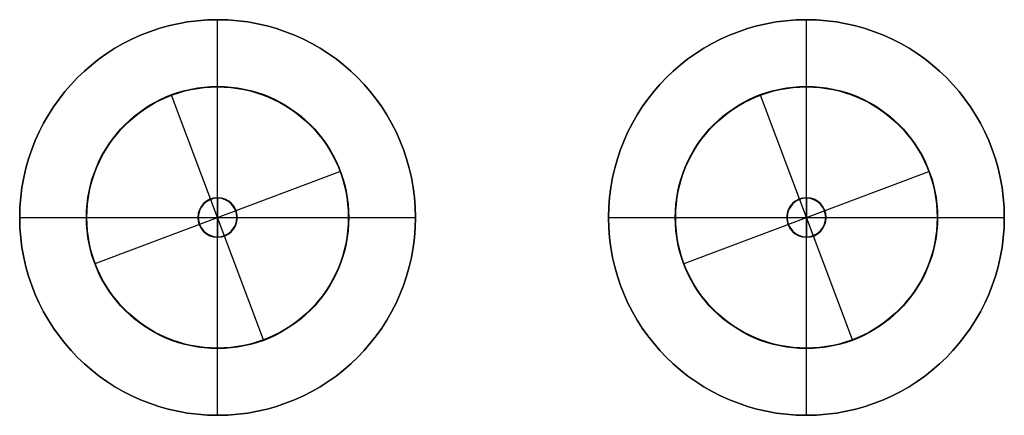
# Model space of a CAD drawing. Extents: x -462 to -262, y 5167 to 5247.
import ezdxf

# ---------------------------------------------------------------- set-up
doc = ezdxf.new("R2010")
doc.units = 0
for name, color, linetype in [('LEGNO', 215, 'CONTINUOUS'), ('PREDEFINITO', 7, 'CONTINUOUS'), ('RAME', 21, 'CONTINUOUS'), ('TOP', 7, 'CONTINUOUS')]:
    doc.layers.add(name, color=color, linetype=linetype)

msp = doc.modelspace()

# ---------------------------------------------------------------- linework, layer by layer
at = {"layer": 'LEGNO'}
for p, q in [((-421.5, 5211.23, 257.8), (-421.5, 5203.23, 257.8)), ((-421.5, 5211.23, 257.8), (-421.5, 5211.23, 159.1)), ((-421.5, 5211.13, 159), (-421.5, 5203.33, 159)), ((-302.5, 5211.23, 219.8), (-302.5, 5203.23, 219.8)), ((-302.5, 5211.23, 219.8), (-302.5, 5211.23, 159.02)), ((-302.5, 5211.13, 158.96), (-302.5, 5203.33, 158.96)), ((-425.5, 5207.23, 257.8), (-417.5, 5207.23, 257.8)), ((-425.5, 5207.23, 257.8), (-425.5, 5207.23, 159.1)), ((-425.4, 5207.23, 159), (-417.6, 5207.23, 159)), ((-417.5, 5207.23, 257.8), (-417.5, 5207.23, 159.1)), ((-306.5, 5207.23, 219.8), (-298.5, 5207.23, 219.8)), ((-306.5, 5207.23, 219.8), (-306.5, 5207.23, 159.02)), ((-306.4, 5207.23, 158.96), (-298.6, 5207.23, 158.96)), ((-298.5, 5207.23, 219.8), (-298.5, 5207.23, 159.02)), ((-421.5, 5203.23, 257.8), (-421.5, 5203.23, 159.1)), ((-302.5, 5203.23, 219.8), (-302.5, 5203.23, 159.02))]:
    msp.add_line(p, q, dxfattribs=at)
at = {"layer": 'LEGNO', "extrusion": (0, 0, -1)}
for centre, radius in [((421.5, 5207.23, -257.8), 4), ((421.5, 5207.23, -159.1), 4), ((421.5, 5207.23, -208.4), 4), ((302.5, 5207.23, -219.8), 4), ((302.5, 5207.23, -159.02), 4), ((302.5, 5207.23, -189.38), 4), ((302.5, 5207.23, -158.96), 3.9)]:
    msp.add_circle(centre, radius, dxfattribs=at)
at = {"layer": 'LEGNO', "extrusion": (-1.43154e-14, -2.14731e-14, -1)}
msp.add_circle((421.5, 5207.23, -159.03), 3.97, dxfattribs=at)
at = {"layer": 'LEGNO', "extrusion": (3.64375e-15, -3.64362e-15, -1)}
msp.add_circle((421.5, 5207.23, -159), 3.9, dxfattribs=at)
at = {"layer": 'LEGNO', "extrusion": (-1.43154e-14, -7.15789e-15, -1)}
msp.add_circle((302.5, 5207.23, -158.98), 3.97, dxfattribs=at)
at = {"layer": 'LEGNO', "extrusion": (-0.707105, -0.707109, 8.73094e-12)}
msp.add_arc((-3984, 159.1, -3384.03), 0.1, 180.001, 270.001, dxfattribs=at)
at = {"layer": 'LEGNO', "extrusion": (-0.923879, -0.382685, 1.72471e-10)}
msp.add_arc((-4976.05, 159.1, -1603.31), 0.1, 180.001, 270.001, dxfattribs=at)
at = {"layer": 'LEGNO', "extrusion": (-1, -2.15846e-06, -4.97056e-12)}
msp.add_arc((-5211.13, 159.1, 421.49), 0.1, 180.0009, 270.0009, dxfattribs=at)
at = {"layer": 'LEGNO', "extrusion": (-0.92388, 0.382682, -1.083e-10)}
msp.add_arc((-4653.45, 159.1, 2382.13), 0.1, 180.001, 270.001, dxfattribs=at)
at = {"layer": 'LEGNO', "extrusion": (-0.707106, 0.707108, 7.48268e-11)}
msp.add_arc((-3387.92, 159.1, 3980.12), 0.1, 180.001, 270.001, dxfattribs=at)
at = {"layer": 'LEGNO', "extrusion": (-0.707105, -0.707109, 1.30639e-11)}
msp.add_arc((-3899.87, 159.05, -3468.18), 0.0882, 196.6125, 280.1398, dxfattribs=at)
at = {"layer": 'LEGNO', "extrusion": (-0.923879, -0.382685, 2.82739e-10)}
msp.add_arc((-4930.53, 159.05, -1713.25), 0.0882, 196.6125, 280.1398, dxfattribs=at)
at = {"layer": 'LEGNO', "extrusion": (-1, -2.15846e-06, -8.07173e-12)}
msp.add_arc((-5211.15, 159.05, 302.49), 0.0882, 196.6125, 280.1397, dxfattribs=at)
at = {"layer": 'LEGNO', "extrusion": (-0.92388, 0.382682, -1.77326e-10)}
msp.add_arc((-4699.01, 159.05, 2272.19), 0.0882, 196.6126, 280.1398, dxfattribs=at)
at = {"layer": 'LEGNO', "extrusion": (-0.707106, 0.707108, 1.22626e-10)}
msp.add_arc((-3472.08, 159.05, 3895.97), 0.0882, 196.6126, 280.1398, dxfattribs=at)
at = {"layer": 'LEGNO', "extrusion": (-0.38268, -0.923881, -2.80666e-11)}
msp.add_arc((-2386.02, 159.1, -4649.56), 0.1, 180.001, 270.001, dxfattribs=at)
at = {"layer": 'LEGNO', "extrusion": (-0.382683, 0.92388, 5.41977e-11)}
msp.add_arc((-1607.2, 159.1, 4972.15), 0.1, 180.0009, 270.0009, dxfattribs=at)
at = {"layer": 'LEGNO', "extrusion": (-0.38268, -0.923881, -4.64304e-11)}
msp.add_arc((-2276.09, 159.05, -4695.1), 0.0882, 196.6125, 280.1398, dxfattribs=at)
at = {"layer": 'LEGNO', "extrusion": (-0.382683, 0.92388, 8.65561e-11)}
msp.add_arc((-1717.16, 159.05, 4926.62), 0.0882, 196.6125, 280.1397, dxfattribs=at)
at = {"layer": 'LEGNO', "extrusion": (2.28607e-06, -1, -1.67401e-10)}
msp.add_arc((-425.39, 159.1, -5207.23), 0.1, 180.0009, 270.0009, dxfattribs=at)
at = {"layer": 'LEGNO', "extrusion": (-2.19571e-11, 1, 2.19571e-11)}
msp.add_arc((417.6, 159.1, 5207.23), 0.1, 180, 270, dxfattribs=at)
at = {"layer": 'LEGNO', "extrusion": (2.28607e-06, -1, -2.71844e-10)}
msp.add_arc((-306.4, 159.05, -5207.23), 0.0882, 196.6125, 280.1397, dxfattribs=at)
at = {"layer": 'LEGNO', "extrusion": (-2.19571e-11, 1, 3.56564e-11)}
msp.add_arc((298.58, 159.05, 5207.23), 0.0882, 196.6112, 280.1393, dxfattribs=at)
at = {"layer": 'LEGNO', "extrusion": (0.382685, -0.923879, 3.68356e-10)}
msp.add_arc((1599.41, 159.1, -4972.15), 0.1, 180.001, 270.001, dxfattribs=at)
at = {"layer": 'LEGNO', "extrusion": (0.707109, -0.707105, -2.7047e-10)}
msp.add_arc((3380.13, 159.1, -3980.1), 0.1, 180.001, 270.001, dxfattribs=at)
at = {"layer": 'LEGNO', "extrusion": (0.707104, 0.70711, -1.26772e-10)}
msp.add_arc((3976.2, 159.1, 3384.04), 0.1, 180.001, 270.001, dxfattribs=at)
at = {"layer": 'LEGNO', "extrusion": (0.38268, 0.923881, -1.25372e-10)}
msp.add_arc((2378.22, 159.1, 4649.56), 0.1, 180.0008, 270.0008, dxfattribs=at)
at = {"layer": 'LEGNO', "extrusion": (0.382685, -0.923879, 5.98426e-10)}
msp.add_arc((1709.34, 159.05, -4926.61), 0.0882, 196.6126, 280.1398, dxfattribs=at)
at = {"layer": 'LEGNO', "extrusion": (0.707109, -0.707105, -4.40332e-10)}
msp.add_arc((3464.26, 159.05, -3895.96), 0.0882, 196.6125, 280.1397, dxfattribs=at)
at = {"layer": 'LEGNO', "extrusion": (0.707104, 0.70711, -2.07903e-10)}
msp.add_arc((3892.04, 159.05, 3468.18), 0.0882, 196.6126, 280.1398, dxfattribs=at)
at = {"layer": 'LEGNO', "extrusion": (0.38268, 0.923881, -2.03342e-10)}
msp.add_arc((2268.26, 159.05, 4695.1), 0.0882, 196.6124, 280.1397, dxfattribs=at)
at = {"layer": 'LEGNO', "extrusion": (0.923881, -0.382681, 1.80787e-10)}
msp.add_arc((4645.66, 159.1, -2382.12), 0.1, 180.001, 270.001, dxfattribs=at)
at = {"layer": 'LEGNO', "extrusion": (1, 3.38191e-06, -1.55287e-10)}
msp.add_arc((5203.33, 159.1, -421.48), 0.1, 180.0009, 270.0009, dxfattribs=at)
at = {"layer": 'LEGNO', "extrusion": (0.92388, 0.382683, 4.32243e-10)}
msp.add_arc((4968.25, 159.1, 1603.3), 0.1, 180.0009, 270.0009, dxfattribs=at)
at = {"layer": 'LEGNO', "extrusion": (0.923881, -0.382681, 2.91523e-10)}
msp.add_arc((4691.18, 159.05, -2272.18), 0.0882, 196.6125, 280.1398, dxfattribs=at)
at = {"layer": 'LEGNO', "extrusion": (1, 3.38191e-06, -2.544e-10)}
msp.add_arc((5203.31, 159.05, -302.48), 0.0882, 196.6125, 280.1397, dxfattribs=at)
at = {"layer": 'LEGNO', "extrusion": (0.92388, 0.382683, 7.03982e-10)}
msp.add_arc((4922.7, 159.05, 1713.25), 0.0882, 196.6125, 280.1397, dxfattribs=at)
at = {"layer": 'PREDEFINITO'}
for p, q in [((-421.5, 5207.23, 147.3), (-421.5, 5207.23, 157.3)), ((-302.5, 5207.23, 147.3), (-302.5, 5207.23, 157.3))]:
    msp.add_line(p, q, dxfattribs=at)
at = {"layer": 'RAME'}
for p, q in [((-430.82, 5232.06, 146.9), (-430.82, 5232.06, 147.2)), ((-412.21, 5182.49, 147.3), (-430.79, 5231.96, 147.3)), ((-412.21, 5182.49, 146.8), (-430.79, 5231.96, 146.8)), ((-311.82, 5232.06, 146.9), (-311.82, 5232.06, 147.2)), ((-293.21, 5182.49, 147.3), (-311.79, 5231.96, 147.3)), ((-293.21, 5182.49, 146.8), (-311.79, 5231.96, 146.8)), ((-446.23, 5197.94, 147.3), (-396.77, 5216.52, 147.3)), ((-446.23, 5197.94, 146.8), (-396.77, 5216.52, 146.8)), ((-396.67, 5216.55, 146.9), (-396.67, 5216.55, 147.2)), ((-327.23, 5197.94, 147.3), (-277.77, 5216.52, 147.3)), ((-327.23, 5197.94, 146.8), (-277.77, 5216.52, 146.8)), ((-277.67, 5216.55, 146.9), (-277.67, 5216.55, 147.2)), ((-421.5, 5211.23, 158.9), (-421.5, 5211.23, 147.3)), ((-421.5, 5211.23, 147.3), (-421.5, 5203.23, 147.3)), ((-421.5, 5211.13, 159), (-421.5, 5203.33, 159)), ((-302.5, 5211.23, 158.9), (-302.5, 5211.23, 147.3)), ((-302.5, 5211.23, 147.3), (-302.5, 5203.23, 147.3)), ((-302.5, 5211.13, 159), (-302.5, 5203.33, 159)), ((-425.5, 5207.23, 158.9), (-425.5, 5207.23, 147.3)), ((-425.5, 5207.23, 147.3), (-417.5, 5207.23, 147.3)), ((-425.4, 5207.23, 159), (-417.6, 5207.23, 159)), ((-417.5, 5207.23, 158.9), (-417.5, 5207.23, 147.3)), ((-306.5, 5207.23, 158.9), (-306.5, 5207.23, 147.3)), ((-306.5, 5207.23, 147.3), (-298.5, 5207.23, 147.3)), ((-306.4, 5207.23, 159), (-298.6, 5207.23, 159)), ((-298.5, 5207.23, 158.9), (-298.5, 5207.23, 147.3)), ((-421.5, 5203.23, 158.9), (-421.5, 5203.23, 147.3)), ((-302.5, 5203.23, 158.9), (-302.5, 5203.23, 147.3)), ((-446.33, 5197.91, 146.9), (-446.33, 5197.91, 147.2)), ((-327.33, 5197.91, 146.9), (-327.33, 5197.91, 147.2)), ((-412.18, 5182.4, 146.9), (-412.18, 5182.4, 147.2)), ((-293.18, 5182.4, 146.9), (-293.18, 5182.4, 147.2))]:
    msp.add_line(p, q, dxfattribs=at)
for centre, radius in [((-421.5, 5207.23, 147.2), 26.52), ((-421.5, 5207.23, 146.9), 26.52), ((-421.5, 5207.23, 147.05), 26.52), ((-421.5, 5207.23, 147.27), 26.49), ((-421.5, 5207.23, 146.83), 26.49), ((-302.5, 5207.23, 147.2), 26.52), ((-302.5, 5207.23, 146.9), 26.52), ((-302.5, 5207.23, 147.05), 26.52), ((-302.5, 5207.23, 147.27), 26.49), ((-302.5, 5207.23, 146.83), 26.49), ((-421.5, 5207.23, 147.3), 26.42), ((-421.5, 5207.23, 146.8), 26.42), ((-302.5, 5207.23, 147.3), 26.42), ((-302.5, 5207.23, 146.8), 26.42)]:
    msp.add_circle(centre, radius, dxfattribs=at)
at = {"layer": 'RAME', "extrusion": (0, 0, -1)}
for centre in [(421.5, 5207.23, -147.3), (421.5, 5207.23, -158.9), (421.5, 5207.23, -153.15), (302.5, 5207.23, -147.3), (302.5, 5207.23, -158.9), (302.5, 5207.23, -153.15)]:
    msp.add_circle(centre, 4, dxfattribs=at)
at = {"layer": 'RAME', "extrusion": (1.43154e-14, 7.15789e-15, -1)}
for centre in [(421.5, 5207.23, -158.97), (302.5, 5207.23, -158.97)]:
    msp.add_circle(centre, 3.97, dxfattribs=at)
at = {"layer": 'RAME', "extrusion": (3.64376e-15, -1.0931e-14, -1)}
for centre in [(421.5, 5207.23, -159), (302.5, 5207.23, -159)]:
    msp.add_circle(centre, 3.9, dxfattribs=at)
at = {"layer": 'RAME', "extrusion": (0.936163, 0.351567, -5.36604e-09)}
msp.add_arc((5049.42, 147.2, 1436.1), 0.1, 0.0003, 90.0003, dxfattribs=at)
at = {"layer": 'RAME', "extrusion": (-0.936163, -0.351567, -5.60313e-09)}
msp.add_arc((-5049.42, 146.9, -1436.1), 0.1, 180.0003, 270.0003, dxfattribs=at)
at = {"layer": 'RAME', "extrusion": (0.99195, 0.126626, 4.03174e-08)}
msp.add_arc((5245.11, 147.2, 241.27), 0.1, 359.9997, 89.9997, dxfattribs=at)
at = {"layer": 'RAME', "extrusion": (-0.99195, -0.126626, 4.03541e-08)}
msp.add_arc((-5245.11, 146.9, -241.27), 0.1, 179.9997, 269.9997, dxfattribs=at)
at = {"layer": 'RAME', "extrusion": (0.994458, -0.105134, -2.04228e-08)}
msp.add_arc((5160.48, 147.2, -966.62), 0.1, 0.0007, 90.0007, dxfattribs=at)
at = {"layer": 'RAME', "extrusion": (-0.994458, 0.105134, -2.06385e-08)}
msp.add_arc((-5160.48, 146.9, 966.62), 0.1, 180.0007, 270.0007, dxfattribs=at)
at = {"layer": 'RAME', "extrusion": (0.936163, 0.351567, -5.36733e-09)}
msp.add_arc((5007.58, 147.2, 1547.5), 0.1, 0.0003, 90.0003, dxfattribs=at)
at = {"layer": 'RAME', "extrusion": (-0.936163, -0.351567, -5.60237e-09)}
msp.add_arc((-5007.58, 146.9, -1547.5), 0.1, 180.0003, 270.0003, dxfattribs=at)
at = {"layer": 'RAME', "extrusion": (0.99195, 0.126626, 4.03166e-08)}
msp.add_arc((5230.04, 147.2, 359.31), 0.1, 359.9997, 89.9997, dxfattribs=at)
at = {"layer": 'RAME', "extrusion": (-0.99195, -0.126626, 4.03564e-08)}
msp.add_arc((-5230.04, 146.9, -359.31), 0.1, 179.9997, 269.9997, dxfattribs=at)
at = {"layer": 'RAME', "extrusion": (0.994458, -0.105134, -2.04224e-08)}
msp.add_arc((5172.99, 147.2, -848.28), 0.1, 0.0007, 90.0007, dxfattribs=at)
at = {"layer": 'RAME', "extrusion": (-0.994458, 0.105134, -2.06371e-08)}
msp.add_arc((-5172.99, 146.9, 848.28), 0.1, 180.0007, 270.0007, dxfattribs=at)
at = {"layer": 'RAME', "extrusion": (0.910564, -0.413368, 1.74427e-09)}
msp.add_arc((4593.7, 147.2, -2536.3), 0.1, 0, 90, dxfattribs=at)
at = {"layer": 'RAME', "extrusion": (-0.910564, 0.413368, 1.8439e-09)}
for centre in [(-4593.7, 146.9, 2536.3), (-4642.89, 146.9, 2427.95)]:
    msp.add_arc(centre, 0.1, 180, 270, dxfattribs=at)
at = {"layer": 'RAME', "extrusion": (0.910564, -0.413368, 1.74302e-09)}
msp.add_arc((4642.89, 147.2, -2427.95), 0.1, 0, 90, dxfattribs=at)
at = {"layer": 'RAME', "extrusion": (0.830083, 0.55764, -1.54145e-08)}
msp.add_arc((4583.9, 147.2, 2553.88), 0.1, 0, 90, dxfattribs=at)
at = {"layer": 'RAME', "extrusion": (-0.830083, -0.55764, -1.5135e-08)}
for centre in [(-4583.9, 146.9, -2553.88), (-4517.54, 146.9, -2652.66)]:
    msp.add_arc(centre, 0.1, 180, 270, dxfattribs=at)
at = {"layer": 'RAME', "extrusion": (0.830083, 0.55764, -1.54149e-08)}
msp.add_arc((4517.54, 147.2, 2652.66), 0.1, 0, 90, dxfattribs=at)
at = {"layer": 'RAME', "extrusion": (0.733755, -0.679414, 2.58407e-09)}
for centre in [(3560.88, 147.2, -3847.14), (3641.73, 147.2, -3759.83)]:
    msp.add_arc(centre, 0.1, 0.001, 90.001, dxfattribs=at)
at = {"layer": 'RAME', "extrusion": (-0.733755, 0.679414, 2.39406e-09)}
msp.add_arc((-3560.88, 146.9, 3847.14), 0.1, 180.001, 270.001, dxfattribs=at)
at = {"layer": 'RAME', "extrusion": (-0.733755, 0.679414, 2.39335e-09)}
msp.add_arc((-3641.73, 146.9, 3759.83), 0.1, 180.001, 270.001, dxfattribs=at)
at = {"layer": 'RAME', "extrusion": (0.679423, 0.733747, 1.35345e-08)}
msp.add_arc((3873.6, 147.2, 3534.41), 0.1, 359.9999, 89.9999, dxfattribs=at)
at = {"layer": 'RAME', "extrusion": (-0.679423, -0.733747, 1.30589e-08)}
msp.add_arc((-3873.6, 146.9, -3534.41), 0.1, 179.9999, 269.9999, dxfattribs=at)
at = {"layer": 'RAME', "extrusion": (0.679423, 0.733747, 1.35357e-08)}
msp.add_arc((3786.29, 147.2, 3615.26), 0.1, 359.9999, 89.9999, dxfattribs=at)
at = {"layer": 'RAME', "extrusion": (-0.679423, -0.733747, 1.3058e-08)}
msp.add_arc((-3786.29, 146.9, -3615.26), 0.1, 179.9999, 269.9999, dxfattribs=at)
at = {"layer": 'RAME', "extrusion": (0.413369, 0.910564, 3.21138e-08)}
msp.add_arc((2562.73, 147.2, 4567.28), 0.1, 0.0007, 90.0007, dxfattribs=at)
at = {"layer": 'RAME', "extrusion": (-0.413369, -0.910564, 3.22824e-08)}
for centre in [(-2562.73, 146.9, -4567.28), (-2454.37, 146.9, -4616.47)]:
    msp.add_arc(centre, 0.1, 180.0007, 270.0007, dxfattribs=at)
at = {"layer": 'RAME', "extrusion": (0.413369, 0.910564, 3.21147e-08)}
msp.add_arc((2454.37, 147.2, 4616.47), 0.1, 0.0007, 90.0007, dxfattribs=at)
at = {"layer": 'RAME', "extrusion": (0.351571, -0.936161, -2.0351e-13)}
msp.add_arc((1462.54, 147.2, -5022.99), 0.1, 360, 90, dxfattribs=at)
at = {"layer": 'RAME', "extrusion": (-0.351571, 0.936161, -6.788e-12)}
msp.add_arc((-1462.54, 146.9, 5022.99), 0.1, 180, 270, dxfattribs=at)
at = {"layer": 'RAME', "extrusion": (0.351571, -0.936161, 2.78973e-13)}
msp.add_arc((1573.94, 147.2, -4981.16), 0.1, 360, 90, dxfattribs=at)
at = {"layer": 'RAME', "extrusion": (-0.351571, 0.936161, -7.27043e-12)}
msp.add_arc((-1573.94, 146.9, 4981.16), 0.1, 180, 270, dxfattribs=at)
at = {"layer": 'RAME', "extrusion": (0.105128, 0.994459, -5.97356e-08)}
msp.add_arc((993.01, 147.2, 5134.06), 0.1, 0.0002, 90.0002, dxfattribs=at)
at = {"layer": 'RAME', "extrusion": (-0.105128, -0.994459, -5.98513e-08)}
for centre in [(-993.01, 146.9, -5134.06), (-874.67, 146.9, -5146.57)]:
    msp.add_arc(centre, 0.1, 180.0002, 270.0002, dxfattribs=at)
at = {"layer": 'RAME', "extrusion": (0.707105, 0.707109, 2.52642e-11)}
msp.add_arc((3984, 158.9, 3384.03), 0.1, 0.001, 90.001, dxfattribs=at)
at = {"layer": 'RAME', "extrusion": (0.923879, 0.382685, 1.6921e-10)}
msp.add_arc((4976.05, 158.9, 1603.31), 0.1, 0.001, 90.001, dxfattribs=at)
at = {"layer": 'RAME', "extrusion": (1, 2.15843e-06, -3.47597e-11)}
msp.add_arc((5211.13, 158.9, -421.49), 0.1, 0.0009, 90.0009, dxfattribs=at)
at = {"layer": 'RAME', "extrusion": (0.92388, -0.382682, -9.92561e-11)}
for centre in [(4653.45, 158.9, -2382.13), (4698.99, 158.9, -2272.19)]:
    msp.add_arc(centre, 0.1, 0.001, 90.001, dxfattribs=at)
at = {"layer": 'RAME', "extrusion": (0.707106, -0.707108, 9.5753e-11)}
for centre in [(3387.92, 158.9, -3980.12), (3472.06, 158.9, -3895.97)]:
    msp.add_arc(centre, 0.1, 0.001, 90.001, dxfattribs=at)
at = {"layer": 'RAME', "extrusion": (0.126622, -0.991951, 3.54799e-08)}
msp.add_arc((267.67, 147.2, -5218.69), 0.1, 0.0001, 90.0001, dxfattribs=at)
at = {"layer": 'RAME', "extrusion": (-0.126622, 0.991951, 3.54142e-08)}
msp.add_arc((-267.67, 146.9, 5218.69), 0.1, 180.0001, 270.0001, dxfattribs=at)
at = {"layer": 'RAME', "extrusion": (0.105128, 0.994459, -5.97354e-08)}
msp.add_arc((874.67, 147.2, 5146.57), 0.1, 0.0002, 90.0002, dxfattribs=at)
at = {"layer": 'RAME', "extrusion": (0.707105, 0.707109, 2.59505e-11)}
msp.add_arc((3899.86, 158.9, 3468.18), 0.1, 0.001, 90.001, dxfattribs=at)
at = {"layer": 'RAME', "extrusion": (0.923879, 0.382685, 1.70478e-10)}
msp.add_arc((4930.51, 158.9, 1713.25), 0.1, 0.001, 90.001, dxfattribs=at)
at = {"layer": 'RAME', "extrusion": (1, 2.15843e-06, -3.2819e-11)}
msp.add_arc((5211.13, 158.9, -302.49), 0.1, 0.0009, 90.0009, dxfattribs=at)
at = {"layer": 'RAME', "extrusion": (0.126622, -0.991951, 3.548e-08)}
msp.add_arc((385.71, 147.2, -5203.62), 0.1, 0.0001, 90.0001, dxfattribs=at)
at = {"layer": 'RAME', "extrusion": (-0.126622, 0.991951, 3.54141e-08)}
msp.add_arc((-385.71, 146.9, 5203.62), 0.1, 180.0001, 270.0001, dxfattribs=at)
at = {"layer": 'RAME', "extrusion": (0.38268, 0.923881, -2.15362e-11)}
msp.add_arc((2386.02, 158.9, 4649.56), 0.1, 0.001, 90.001, dxfattribs=at)
at = {"layer": 'RAME', "extrusion": (0.382683, -0.92388, 1.73506e-11)}
msp.add_arc((1607.2, 158.9, -4972.15), 0.1, 0.0009, 90.0009, dxfattribs=at)
at = {"layer": 'RAME', "extrusion": (0.38268, 0.923881, -2.20613e-11)}
msp.add_arc((2276.08, 158.9, 4695.1), 0.1, 0.001, 90.001, dxfattribs=at)
at = {"layer": 'RAME', "extrusion": (0.382683, -0.92388, 1.78757e-11)}
msp.add_arc((1717.14, 158.9, -4926.62), 0.1, 0.0009, 90.0009, dxfattribs=at)
at = {"layer": 'RAME', "extrusion": (-2.28602e-06, 1, -2.26842e-10)}
for centre in [(425.39, 158.9, 5207.23), (306.39, 158.9, 5207.23)]:
    msp.add_arc(centre, 0.1, 0.0009, 90.0009, dxfattribs=at)
at = {"layer": 'RAME', "extrusion": (0, -1, 0)}
for centre in [(-417.6, 158.9, -5207.23), (-298.6, 158.9, -5207.23)]:
    msp.add_arc(centre, 0.1, 0, 90, dxfattribs=at)
at = {"layer": 'RAME', "extrusion": (-0.126618, 0.991951, 6.70432e-08)}
msp.add_arc((-214.8, 147.2, 5218.69), 0.1, 360, 90, dxfattribs=at)
at = {"layer": 'RAME', "extrusion": (0.126618, -0.991951, 6.69775e-08)}
msp.add_arc((214.8, 146.9, -5218.69), 0.1, 180, 270, dxfattribs=at)
at = {"layer": 'RAME', "extrusion": (-0.382685, 0.923879, 4.86834e-10)}
msp.add_arc((-1599.41, 158.9, 4972.15), 0.1, 0.001, 90.001, dxfattribs=at)
at = {"layer": 'RAME', "extrusion": (-0.707109, 0.707105, -3.05326e-10)}
msp.add_arc((-3380.13, 158.9, 3980.1), 0.1, 0.001, 90.001, dxfattribs=at)
at = {"layer": 'RAME', "extrusion": (-0.707104, -0.70711, -1.50747e-10)}
msp.add_arc((-3976.2, 158.9, -3384.04), 0.1, 0.001, 90.001, dxfattribs=at)
at = {"layer": 'RAME', "extrusion": (-0.38268, -0.923881, -8.24929e-11)}
for centre in [(-2378.22, 158.9, -4649.56), (-2268.28, 158.9, -4695.1)]:
    msp.add_arc(centre, 0.1, 0.0008, 90.0008, dxfattribs=at)
at = {"layer": 'RAME', "extrusion": (-0.105132, -0.994458, -1.55286e-08)}
msp.add_arc((-940.19, 147.2, -5134.06), 0.1, 0.0002, 90.0002, dxfattribs=at)
at = {"layer": 'RAME', "extrusion": (0.105132, 0.994458, -1.54982e-08)}
msp.add_arc((940.19, 146.9, 5134.06), 0.1, 180.0002, 270.0002, dxfattribs=at)
at = {"layer": 'RAME', "extrusion": (-0.126618, 0.991951, 6.70431e-08)}
msp.add_arc((-332.85, 147.2, 5203.62), 0.1, 360, 90, dxfattribs=at)
at = {"layer": 'RAME', "extrusion": (0.126618, -0.991951, 6.69772e-08)}
msp.add_arc((332.85, 146.9, -5203.62), 0.1, 180, 270, dxfattribs=at)
at = {"layer": 'RAME', "extrusion": (-0.382685, 0.923879, 4.86988e-10)}
msp.add_arc((-1709.35, 158.9, 4926.61), 0.1, 0.001, 90.001, dxfattribs=at)
at = {"layer": 'RAME', "extrusion": (-0.707109, 0.707105, -3.06297e-10)}
msp.add_arc((-3464.28, 158.9, 3895.96), 0.1, 0.001, 90.001, dxfattribs=at)
at = {"layer": 'RAME', "extrusion": (-0.707104, -0.70711, -1.51718e-10)}
msp.add_arc((-3892.05, 158.9, -3468.18), 0.1, 0.001, 90.001, dxfattribs=at)
at = {"layer": 'RAME', "extrusion": (-0.105132, -0.994458, -1.55288e-08)}
msp.add_arc((-821.85, 147.2, -5146.57), 0.1, 0.0002, 90.0002, dxfattribs=at)
at = {"layer": 'RAME', "extrusion": (0.105132, 0.994458, -1.54983e-08)}
msp.add_arc((821.85, 146.9, 5146.57), 0.1, 180.0002, 270.0002, dxfattribs=at)
at = {"layer": 'RAME', "extrusion": (-0.923881, 0.382681, 1.8229e-10)}
msp.add_arc((-4645.66, 158.9, 2382.12), 0.1, 0.001, 90.001, dxfattribs=at)
at = {"layer": 'RAME', "extrusion": (-1, -3.38191e-06, -1.5659e-10)}
for centre in [(-5203.33, 158.9, 421.48), (-5203.33, 158.9, 302.48)]:
    msp.add_arc(centre, 0.1, 0.0009, 90.0009, dxfattribs=at)
at = {"layer": 'RAME', "extrusion": (-0.92388, -0.382683, 4.58146e-10)}
msp.add_arc((-4968.25, 158.9, -1603.3), 0.1, 0.0009, 90.0009, dxfattribs=at)
at = {"layer": 'RAME', "extrusion": (-0.923881, 0.382681, 1.80126e-10)}
msp.add_arc((-4691.2, 158.9, 2272.18), 0.1, 0.001, 90.001, dxfattribs=at)
at = {"layer": 'RAME', "extrusion": (-0.92388, -0.382683, 4.58517e-10)}
msp.add_arc((-4922.71, 158.9, -1713.25), 0.1, 0.0009, 90.0009, dxfattribs=at)
at = {"layer": 'RAME', "extrusion": (-0.262618, -0.9649, 2.1029e-08)}
msp.add_arc((-1747.8, 147.2, -4913.76), 0.1, 359.9997, 89.9997, dxfattribs=at)
at = {"layer": 'RAME', "extrusion": (0.262618, 0.9649, 2.09857e-08)}
msp.add_arc((1747.8, 146.9, 4913.76), 0.1, 179.9997, 269.9997, dxfattribs=at)
at = {"layer": 'RAME', "extrusion": (-0.262618, -0.9649, 2.10292e-08)}
msp.add_arc((-1632.97, 147.2, -4945.01), 0.1, 359.9997, 89.9997, dxfattribs=at)
at = {"layer": 'RAME', "extrusion": (0.262618, 0.9649, 2.09856e-08)}
msp.add_arc((1632.97, 146.9, 4945.01), 0.1, 179.9997, 269.9997, dxfattribs=at)
at = {"layer": 'RAME', "extrusion": (-0.351571, 0.936161, -4.57146e-08)}
for centre in [(-1409.7, 147.2, 5022.99), (-1521.1, 147.2, 4981.16)]:
    msp.add_arc(centre, 0.1, 0.0002, 90.0002, dxfattribs=at)
at = {"layer": 'RAME', "extrusion": (0.351571, -0.936161, -4.56561e-08)}
msp.add_arc((1409.7, 146.9, -5022.99), 0.1, 180.0002, 270.0002, dxfattribs=at)
at = {"layer": 'RAME', "extrusion": (0.351571, -0.936161, -4.56562e-08)}
msp.add_arc((1521.1, 146.9, -4981.16), 0.1, 180.0002, 270.0002, dxfattribs=at)
at = {"layer": 'RAME', "extrusion": (-0.41337, -0.910563, -8.79627e-09)}
msp.add_arc((-2509.89, 147.2, -4567.28), 0.1, 0.0006, 90.0006, dxfattribs=at)
at = {"layer": 'RAME', "extrusion": (0.41337, 0.910563, -8.84588e-09)}
msp.add_arc((2509.89, 146.9, 4567.28), 0.1, 180.0006, 270.0006, dxfattribs=at)
at = {"layer": 'RAME', "extrusion": (-0.41337, -0.910563, -8.79667e-09)}
msp.add_arc((-2401.54, 147.2, -4616.47), 0.1, 0.0006, 90.0006, dxfattribs=at)
at = {"layer": 'RAME', "extrusion": (0.41337, 0.910563, -8.84645e-09)}
msp.add_arc((2401.54, 146.9, 4616.47), 0.1, 180.0006, 270.0006, dxfattribs=at)
at = {"layer": 'RAME', "extrusion": (-0.557638, 0.830085, 3.638e-08)}
msp.add_arc((-2527.45, 147.2, 4557.48), 0.1, 0.0001, 90.0001, dxfattribs=at)
at = {"layer": 'RAME', "extrusion": (0.557638, -0.830085, 3.64712e-08)}
msp.add_arc((2527.45, 146.9, -4557.48), 0.1, 180.0001, 270.0001, dxfattribs=at)
at = {"layer": 'RAME', "extrusion": (-0.557638, 0.830085, 3.63791e-08)}
msp.add_arc((-2626.23, 147.2, 4491.13), 0.1, 0.0001, 90.0001, dxfattribs=at)
at = {"layer": 'RAME', "extrusion": (0.557638, -0.830085, 3.6472e-08)}
msp.add_arc((2626.23, 146.9, -4491.13), 0.1, 180.0001, 270.0001, dxfattribs=at)
at = {"layer": 'RAME', "extrusion": (-0.67942, -0.733749, -1.34185e-09)}
msp.add_arc((-3820.75, 147.2, -3534.43), 0.1, 0.0003, 90.0003, dxfattribs=at)
at = {"layer": 'RAME', "extrusion": (0.67942, 0.733749, -1.30437e-09)}
for centre in [(3820.75, 146.9, 3534.43), (3733.43, 146.9, 3615.28)]:
    msp.add_arc(centre, 0.1, 180.0003, 270.0003, dxfattribs=at)
at = {"layer": 'RAME', "extrusion": (-0.67942, -0.733749, -1.34119e-09)}
msp.add_arc((-3733.43, 147.2, -3615.28), 0.1, 0.0003, 90.0003, dxfattribs=at)
at = {"layer": 'RAME', "extrusion": (-0.733749, 0.679421, -6.2622e-08)}
msp.add_arc((-3508, 147.2, 3847.18), 0.1, 359.9999, 89.9999, dxfattribs=at)
at = {"layer": 'RAME', "extrusion": (0.733749, -0.679421, -6.25933e-08)}
msp.add_arc((3508, 146.9, -3847.18), 0.1, 179.9999, 269.9999, dxfattribs=at)
at = {"layer": 'RAME', "extrusion": (-0.733749, 0.679421, -6.26247e-08)}
msp.add_arc((-3588.85, 147.2, 3759.86), 0.1, 359.9999, 89.9999, dxfattribs=at)
at = {"layer": 'RAME', "extrusion": (0.733749, -0.679421, -6.25923e-08)}
msp.add_arc((3588.85, 146.9, -3759.86), 0.1, 179.9999, 269.9999, dxfattribs=at)
at = {"layer": 'RAME', "extrusion": (-0.830084, -0.557639, 1.85402e-08)}
msp.add_arc((-4531.06, 147.2, -2553.87), 0.1, 0.0002, 90.0002, dxfattribs=at)
at = {"layer": 'RAME', "extrusion": (0.830084, 0.557639, 1.84112e-08)}
msp.add_arc((4531.06, 146.9, 2553.87), 0.1, 180.0002, 270.0002, dxfattribs=at)
at = {"layer": 'RAME', "extrusion": (-0.830084, -0.557639, 1.85394e-08)}
msp.add_arc((-4464.7, 147.2, -2652.65), 0.1, 0.0002, 90.0002, dxfattribs=at)
at = {"layer": 'RAME', "extrusion": (0.830084, 0.557639, 1.84109e-08)}
msp.add_arc((4464.7, 146.9, 2652.65), 0.1, 180.0002, 270.0002, dxfattribs=at)
at = {"layer": 'RAME', "extrusion": (-0.910563, 0.41337, 2.05354e-09)}
msp.add_arc((-4540.85, 147.2, 2536.32), 0.1, 0.0007, 90.0007, dxfattribs=at)
at = {"layer": 'RAME', "extrusion": (0.910563, -0.41337, 1.89854e-09)}
msp.add_arc((4540.85, 146.9, -2536.32), 0.1, 180.0007, 270.0007, dxfattribs=at)
at = {"layer": 'RAME', "extrusion": (-0.936161, -0.351572, 4.37941e-09)}
msp.add_arc((-4996.57, 147.2, -1436.12), 0.1, 0.0002, 90.0002, dxfattribs=at)
at = {"layer": 'RAME', "extrusion": (0.936161, 0.351572, 4.5977e-09)}
msp.add_arc((4996.57, 146.9, 1436.12), 0.1, 180.0002, 270.0002, dxfattribs=at)
at = {"layer": 'RAME', "extrusion": (-0.910563, 0.41337, 2.05265e-09)}
msp.add_arc((-4590.04, 147.2, 2427.96), 0.1, 0.0007, 90.0007, dxfattribs=at)
at = {"layer": 'RAME', "extrusion": (0.910563, -0.41337, 1.8989e-09)}
msp.add_arc((4590.04, 146.9, -2427.96), 0.1, 180.0007, 270.0007, dxfattribs=at)
at = {"layer": 'RAME', "extrusion": (-0.936161, -0.351572, 4.3807e-09)}
msp.add_arc((-4954.73, 147.2, -1547.53), 0.1, 0.0002, 90.0002, dxfattribs=at)
at = {"layer": 'RAME', "extrusion": (0.936161, 0.351572, 4.60027e-09)}
msp.add_arc((4954.73, 146.9, 1547.53), 0.1, 180.0002, 270.0002, dxfattribs=at)
at = {"layer": 'RAME', "extrusion": (-0.994459, 0.105127, 5.91471e-09)}
msp.add_arc((-5107.64, 147.2, 966.58), 0.1, 0.0003, 90.0003, dxfattribs=at)
at = {"layer": 'RAME', "extrusion": (0.994459, -0.105127, 6.28656e-09)}
msp.add_arc((5107.64, 146.9, -966.58), 0.1, 180.0003, 270.0003, dxfattribs=at)
at = {"layer": 'RAME', "extrusion": (-0.991952, -0.126618, -1.99794e-08)}
msp.add_arc((-5192.27, 147.2, -241.22), 0.1, 360, 90, dxfattribs=at)
at = {"layer": 'RAME', "extrusion": (0.991952, 0.126618, -2.03255e-08)}
msp.add_arc((5192.27, 146.9, 241.22), 0.1, 180, 270, dxfattribs=at)
at = {"layer": 'RAME', "extrusion": (-0.994459, 0.105127, 5.91335e-09)}
msp.add_arc((-5120.15, 147.2, 848.24), 0.1, 0.0003, 90.0003, dxfattribs=at)
at = {"layer": 'RAME', "extrusion": (0.994459, -0.105127, 6.28696e-09)}
msp.add_arc((5120.15, 146.9, -848.24), 0.1, 180.0003, 270.0003, dxfattribs=at)
at = {"layer": 'RAME', "extrusion": (-0.991952, -0.126618, -1.9979e-08)}
msp.add_arc((-5177.2, 147.2, -359.26), 0.1, 360, 90, dxfattribs=at)
at = {"layer": 'RAME', "extrusion": (0.991952, 0.126618, -2.03246e-08)}
msp.add_arc((5177.2, 146.9, 359.26), 0.1, 180, 270, dxfattribs=at)
at = {"layer": 'TOP'}
for p, q in [((-421.5, 5167.23, 260.8), (-421.5, 5247.23, 260.8)), ((-421.5, 5247.23, 260.8), (-421.5, 5247.23, 257.8)), ((-421.5, 5167.23, 257.8), (-421.5, 5247.23, 257.8)), ((-302.5, 5167.23, 222.8), (-302.5, 5247.23, 222.8)), ((-302.5, 5247.23, 222.8), (-302.5, 5247.23, 219.8)), ((-302.5, 5167.23, 219.8), (-302.5, 5247.23, 219.8)), ((-461.5, 5207.23, 260.8), (-381.5, 5207.23, 260.8)), ((-461.5, 5207.23, 260.8), (-461.5, 5207.23, 257.8)), ((-461.5, 5207.23, 257.8), (-381.5, 5207.23, 257.8)), ((-381.5, 5207.23, 260.8), (-381.5, 5207.23, 257.8)), ((-342.5, 5207.23, 222.8), (-262.5, 5207.23, 222.8)), ((-342.5, 5207.23, 222.8), (-342.5, 5207.23, 219.8)), ((-342.5, 5207.23, 219.8), (-262.5, 5207.23, 219.8)), ((-262.5, 5207.23, 222.8), (-262.5, 5207.23, 219.8)), ((-421.5, 5167.23, 260.8), (-421.5, 5167.23, 257.8)), ((-302.5, 5167.23, 222.8), (-302.5, 5167.23, 219.8))]:
    msp.add_line(p, q, dxfattribs=at)
for centre in [(-421.5, 5207.23, 260.8), (-421.5, 5207.23, 257.8), (-302.5, 5207.23, 222.8), (-302.5, 5207.23, 219.8)]:
    msp.add_circle(centre, 40, dxfattribs=at)
at = {"layer": 'TOP', "extrusion": (0, 0, -1)}
for centre in [(421.5, 5207.23, -259.3), (302.5, 5207.23, -221.3)]:
    msp.add_circle(centre, 40, dxfattribs=at)

doc.saveas('drawing.dxf')
